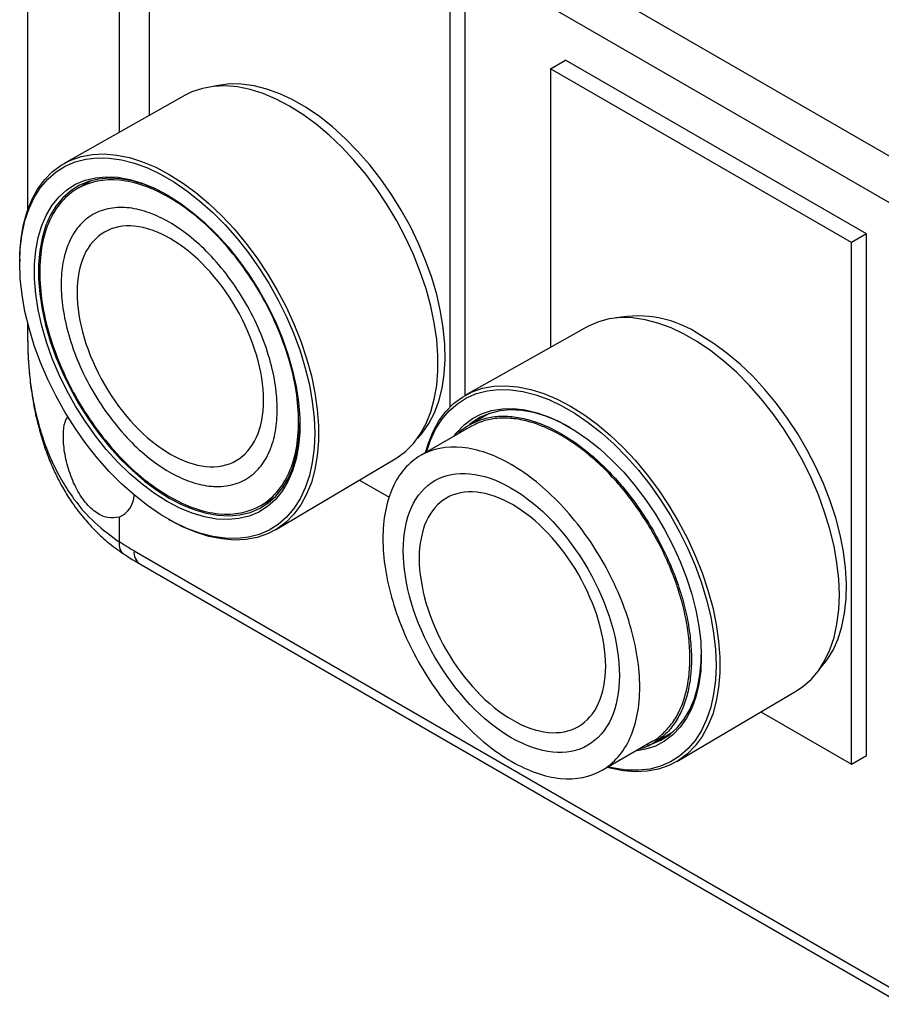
# Model space of a CAD drawing. Header units: millimetres. Extents: x 13 to 546, y 13 to 419.
# Tile 7 of 9: x 414 to 475, y 288 to 358. Entities that reach past the tile are written whole.
import ezdxf

# ---------------------------------------------------------------- set-up
doc = ezdxf.new("R2010")
doc.units = ezdxf.units.MM
doc.header["$LTSCALE"] = 2

msp = doc.modelspace()

# ---------------------------------------------------------------- linework, layer by layer
for p, q in [((414.625, 379.707), (414.625, 344.4)), ((477.276, 347.067), (423.536, 378.091)), ((475.87, 344.623), (422.13, 375.646)), ((423.19, 370.667), (423.19, 351.042)), ((421.069, 369.29), (421.069, 349.847)), ((445.464, 331.329), (445.464, 359.033)), ((444.404, 330.521), (444.404, 358.42)), ((451.475, 354.338), (452.535, 354.951)), ((473.749, 342.705), (452.535, 354.951)), ((451.475, 354.338), (451.475, 334.714)), ((472.688, 342.092), (451.475, 354.338)), ((425.74, 352.477), (417.202, 347.67)), ((419.083, 346.448), (418.155, 345.913)), ((473.749, 342.705), (472.688, 342.092)), ((473.749, 305.96), (473.749, 342.705)), ((472.688, 305.348), (472.688, 342.092)), ((414.07, 340.927), (414.069, 340.763)), ((414.625, 336.463), (414.625, 335.492)), ((454.024, 336.149), (445.487, 331.341)), ((447.148, 330.051), (445.778, 329.26)), ((445.853, 329.131), (442.318, 327.09)), ((432.099, 321.865), (440.532, 326.854)), ((438.014, 325.365), (440.115, 324.152)), ((431.054, 323.569), (431.982, 324.104)), ((421.069, 322.747), (421.069, 321.024)), ((424.552, 322.605), (424.694, 322.524)), ((422.13, 320.368), (475.87, 289.345)), ((422.544, 319.453), (476.284, 288.429)), ((460.383, 305.537), (468.816, 310.526)), ((466.299, 309.036), (472.688, 305.348)), ((458.727, 306.83), (460.097, 307.62)), ((455.117, 304.919), (458.652, 306.96)), ((472.688, 305.348), (473.749, 305.96))]:
    msp.add_line(p, q)
at = {"flags": 128}
for points in [[(440.532, 326.854), (440.651, 326.927), (441.268, 327.386), (441.82, 327.945), (442.302, 328.597), (442.709, 329.339), (443.039, 330.163), (443.288, 331.064), (443.456, 332.034), (443.54, 333.064), (443.54, 334.148), (443.456, 335.276), (443.288, 336.44), (443.039, 337.629), (442.709, 338.834), (442.302, 340.046), (441.82, 341.254), (441.268, 342.449), (440.651, 343.622), (439.972, 344.763), (439.239, 345.862), (438.455, 346.911), (437.629, 347.902), (436.766, 348.827), (435.873, 349.677), (434.958, 350.446), (434.028, 351.129), (433.09, 351.719), (432.152, 352.211), (431.222, 352.603), (430.307, 352.89), (429.414, 353.07), (428.551, 353.143), (427.725, 353.106), (426.941, 352.961), (426.208, 352.709), (425.74, 352.477)], [(442.119, 328.327), (442.434, 328.681), (442.901, 329.345), (443.292, 330.098), (443.604, 330.933), (443.836, 331.843), (443.984, 332.822), (444.047, 333.86), (444.026, 334.95), (443.92, 336.082), (443.73, 337.247), (443.458, 338.435), (443.106, 339.636), (442.676, 340.841), (442.174, 342.04), (441.601, 343.221), (440.964, 344.377), (440.268, 345.496), (439.518, 346.571), (438.72, 347.591), (437.882, 348.549), (437.01, 349.436), (436.111, 350.246), (435.193, 350.971), (434.264, 351.606), (433.33, 352.144), (432.401, 352.583), (431.483, 352.918), (430.584, 353.146), (429.712, 353.265), (428.874, 353.275), (428.077, 353.175), (427.809, 353.115)], [(414.07, 340.927), (414.081, 341.362), (414.165, 342.4), (414.334, 343.377), (414.586, 344.284), (414.918, 345.114), (415.328, 345.861), (415.813, 346.518), (416.368, 347.08), (416.99, 347.543), (417.674, 347.903), (418.413, 348.157), (419.201, 348.303), (420.034, 348.34), (420.903, 348.267), (421.802, 348.085), (422.724, 347.796), (423.66, 347.402), (424.605, 346.906), (425.549, 346.312), (426.486, 345.624), (427.407, 344.849), (428.306, 343.993), (429.175, 343.062), (430.008, 342.065), (430.797, 341.008), (431.536, 339.901), (432.219, 338.752), (432.841, 337.571), (433.397, 336.367), (433.881, 335.15), (434.292, 333.93), (434.624, 332.716), (434.875, 331.519), (435.044, 330.347), (435.129, 329.211), (435.129, 328.119), (435.044, 327.081), (434.875, 326.105), (434.624, 325.198), (434.292, 324.367), (433.881, 323.621), (433.397, 322.964), (432.841, 322.401), (432.219, 321.938), (431.536, 321.578), (430.797, 321.324), (430.008, 321.178), (429.175, 321.142), (428.306, 321.214), (427.407, 321.396), (426.486, 321.685), (425.549, 322.079), (424.694, 322.524)], [(414.069, 340.66), (414.111, 341.711), (414.236, 342.706), (414.443, 343.637), (414.732, 344.495), (415.098, 345.273), (415.54, 345.967), (416.054, 346.569), (416.635, 347.075), (417.28, 347.482), (417.982, 347.785), (418.737, 347.982), (419.538, 348.072), (420.378, 348.055), (421.251, 347.929), (422.15, 347.696), (423.068, 347.359), (423.997, 346.919), (424.93, 346.381), (425.859, 345.748), (426.776, 345.026), (427.675, 344.22), (428.549, 343.338), (429.389, 342.385), (430.19, 341.371), (430.944, 340.302), (431.646, 339.188), (432.291, 338.037), (432.873, 336.86), (433.386, 335.664), (433.828, 334.461), (434.195, 333.259), (434.483, 332.068), (434.691, 330.898), (434.816, 329.759), (434.858, 328.658), (434.816, 327.607), (434.691, 326.612), (434.483, 325.681), (434.195, 324.823), (433.828, 324.045), (433.386, 323.351), (432.873, 322.749), (432.291, 322.243), (431.646, 321.836), (430.944, 321.533), (430.19, 321.336), (429.389, 321.246), (428.549, 321.263), (427.675, 321.389), (426.776, 321.622), (425.859, 321.959), (424.93, 322.399), (423.997, 322.937), (423.068, 323.57), (422.15, 324.292), (421.251, 325.098), (420.378, 325.98), (419.538, 326.933), (418.737, 327.947), (417.982, 329.016), (417.28, 330.13), (416.635, 331.281), (416.054, 332.458), (415.54, 333.654), (415.098, 334.857), (414.732, 336.059), (414.443, 337.25), (414.236, 338.42), (414.111, 339.56), (414.069, 340.66)], [(424.463, 323.853), (423.574, 324.416), (422.692, 325.071), (421.827, 325.813), (420.985, 326.635), (420.175, 327.53), (419.404, 328.489), (418.679, 329.504), (418.006, 330.566), (417.391, 331.665), (416.841, 332.791), (416.359, 333.934), (415.951, 335.084), (415.62, 336.23), (415.369, 337.361), (415.201, 338.468), (415.116, 339.541), (415.116, 340.569), (415.201, 341.544), (415.369, 342.456), (415.62, 343.298), (415.951, 344.062), (416.359, 344.74), (416.841, 345.327), (417.391, 345.818), (418.006, 346.207), (418.679, 346.492), (419.404, 346.67), (420.175, 346.739), (420.985, 346.698), (421.827, 346.549), (422.692, 346.292), (423.574, 345.929), (424.463, 345.465), (425.353, 344.902), (426.234, 344.247), (427.1, 343.505), (427.941, 342.683), (428.751, 341.788), (429.522, 340.829), (430.248, 339.814), (430.921, 338.752), (431.535, 337.653), (432.086, 336.527), (432.567, 335.384), (432.975, 334.234), (433.306, 333.088), (433.557, 331.957), (433.726, 330.85), (433.81, 329.777), (433.81, 328.749), (433.726, 327.774), (433.557, 326.862), (433.306, 326.02), (432.975, 325.256), (432.567, 324.578), (432.086, 323.991), (431.535, 323.5), (430.921, 323.111), (430.248, 322.826), (429.522, 322.648), (428.751, 322.579), (427.941, 322.62), (427.1, 322.769), (426.234, 323.026), (425.353, 323.389), (424.463, 323.853)], [(424.576, 345.399), (423.729, 345.84), (422.861, 346.197), (422.008, 346.45), (421.18, 346.597), (420.382, 346.637), (419.622, 346.569), (418.908, 346.394), (418.245, 346.114), (417.64, 345.73), (417.098, 345.247), (416.624, 344.669), (416.222, 344.001), (415.896, 343.249), (415.649, 342.42), (415.483, 341.521), (415.4, 340.561), (415.4, 339.548), (415.483, 338.492), (415.649, 337.402), (415.896, 336.288), (416.222, 335.159), (416.624, 334.027), (417.098, 332.901), (417.64, 331.792), (418.245, 330.71), (418.908, 329.664), (419.622, 328.664), (420.382, 327.72), (421.18, 326.838), (422.008, 326.029), (422.861, 325.298), (423.729, 324.653), (424.605, 324.099)], [(468.816, 310.526), (469.252, 310.816), (469.837, 311.325), (470.354, 311.931), (470.799, 312.629), (471.168, 313.413), (471.458, 314.276), (471.667, 315.212), (471.793, 316.214), (471.835, 317.272), (471.793, 318.379), (471.667, 319.526), (471.458, 320.703), (471.168, 321.902), (470.799, 323.111), (470.354, 324.323), (469.837, 325.526), (469.252, 326.711), (468.603, 327.869), (467.896, 328.99), (467.137, 330.065), (466.331, 331.087), (465.486, 332.045), (464.607, 332.933), (463.702, 333.744), (462.778, 334.471), (461.844, 335.107), (460.905, 335.649), (459.97, 336.092), (459.047, 336.431), (458.142, 336.665), (457.263, 336.792), (456.417, 336.81), (455.612, 336.719), (454.852, 336.52), (454.145, 336.215), (454.024, 336.149)], [(470.403, 311.999), (470.458, 312.056), (470.961, 312.673), (471.39, 313.382), (471.742, 314.177), (472.015, 315.051), (472.204, 315.996), (472.31, 317.006), (472.332, 318.071), (472.268, 319.183), (472.12, 320.333), (471.889, 321.511), (471.576, 322.707), (471.185, 323.911), (470.718, 325.114), (470.18, 326.305), (469.575, 327.475), (468.907, 328.613), (468.183, 329.711), (467.409, 330.76), (466.59, 331.75), (465.734, 332.674), (464.848, 333.523), (463.938, 334.291), (463.014, 334.972), (462.081, 335.559)], [(442.677, 327.297), (442.87, 327.956), (443.202, 328.786), (443.612, 329.533), (444.097, 330.19), (444.653, 330.752), (445.275, 331.215), (445.958, 331.575), (446.697, 331.829), (447.486, 331.975), (448.318, 332.012), (449.187, 331.939), (450.086, 331.757), (451.008, 331.468), (451.945, 331.074), (452.889, 330.578), (453.833, 329.983), (454.77, 329.296), (455.692, 328.521), (456.591, 327.665), (457.46, 326.734), (458.292, 325.736), (459.081, 324.68), (459.82, 323.572), (460.503, 322.424), (461.125, 321.243), (461.681, 320.039), (462.166, 318.822), (462.576, 317.602), (462.908, 316.388), (463.159, 315.19), (463.328, 314.019), (463.413, 312.883), (463.413, 311.791), (463.328, 310.753), (463.159, 309.776), (462.908, 308.869), (462.576, 308.039), (462.166, 307.293), (461.681, 306.635), (461.125, 306.073), (460.503, 305.61), (459.82, 305.25), (459.081, 304.996), (458.292, 304.85), (457.46, 304.814), (456.591, 304.886), (455.692, 305.068), (455.476, 305.126)], [(442.734, 327.33), (443.016, 328.166), (443.382, 328.945), (443.824, 329.638), (444.338, 330.241), (444.92, 330.747), (445.564, 331.153), (446.267, 331.457), (447.021, 331.654), (447.822, 331.744), (448.662, 331.726), (449.535, 331.601), (450.435, 331.368), (451.352, 331.031), (452.281, 330.591), (453.214, 330.053), (454.143, 329.42), (455.061, 328.698), (455.96, 327.892), (456.833, 327.01), (457.673, 326.057), (458.474, 325.043), (459.228, 323.974), (459.931, 322.86), (460.575, 321.709), (461.157, 320.532), (461.671, 319.336), (462.113, 318.132), (462.479, 316.931), (462.767, 315.74), (462.975, 314.57), (463.1, 313.43), (463.142, 312.33)], [(444.668, 328.446), (444.875, 328.717), (445.392, 329.257), (445.975, 329.697), (446.62, 330.035), (447.32, 330.266), (448.069, 330.39), (448.86, 330.404), (449.687, 330.309), (450.541, 330.106), (451.416, 329.795), (452.302, 329.381), (453.193, 328.867), (454.079, 328.258), (454.954, 327.558), (455.808, 326.776), (456.635, 325.916), (457.426, 324.988), (458.175, 324), (458.875, 322.96), (459.52, 321.878), (460.103, 320.764), (460.62, 319.628), (461.065, 318.481), (461.435, 317.332), (461.726, 316.192), (461.936, 315.071), (462.063, 313.98), (462.105, 312.929), (462.063, 311.926), (461.936, 310.981), (461.726, 310.103), (461.435, 309.3), (461.065, 308.578), (460.62, 307.944), (460.103, 307.405), (459.52, 306.964), (458.875, 306.627), (458.175, 306.395), (457.467, 306.276)], [(452.861, 329.071), (452.013, 329.512), (451.145, 329.869), (450.293, 330.122), (449.464, 330.269), (448.666, 330.309), (447.907, 330.241), (447.192, 330.066), (446.53, 329.786), (445.924, 329.402), (445.766, 329.277)], [(424.605, 324.099), (425.481, 323.641), (426.349, 323.284), (427.201, 323.031), (428.03, 322.884), (428.827, 322.844), (429.587, 322.912), (430.301, 323.087), (430.964, 323.368), (431.569, 323.751), (432.111, 324.234), (432.586, 324.813), (432.987, 325.481), (433.313, 326.233), (433.56, 327.062), (433.726, 327.96), (433.81, 328.92), (433.82, 329.386)], [(458.314, 306.678), (458.586, 306.759), (459.248, 307.039), (459.854, 307.423), (460.396, 307.906), (460.87, 308.484), (461.272, 309.153), (461.598, 309.905), (461.845, 310.734), (462.011, 311.632), (462.094, 312.592), (462.104, 313.058)], [(463.142, 312.33), (463.1, 311.278), (462.975, 310.283), (462.767, 309.353), (462.479, 308.495), (462.113, 307.717), (461.671, 307.023), (461.157, 306.421), (460.575, 305.915), (459.931, 305.508), (459.228, 305.205), (458.474, 305.008), (457.673, 304.917), (456.833, 304.935), (455.96, 305.061), (455.533, 305.159)]]:
    msp.add_lwpolyline(points, dxfattribs=at)
for centre, radius, start, end in [((457.603, 328.935), 7.995, 55.93846, 100.88814), ((420.382, 324.367), 1.76, 292.98676, 357.82056), ((423.082, 320.248), 0.96, 172.76738, 235.92044)]:
    msp.add_arc(centre, radius, start, end)
for points, knots in [([(424.605, 345.274), (425.799, 344.585), (426.992, 343.622), (429.199, 341.293), (430.21, 339.928), (431.899, 337.003), (432.575, 335.444), (433.489, 332.369), (433.726, 330.854), (433.726, 328.096), (433.489, 326.855), (432.575, 324.835), (431.899, 324.057), (430.21, 323.081), (429.199, 322.885), (426.992, 323.103), (425.799, 323.518), (423.411, 324.897), (422.217, 325.86), (420.011, 328.189), (418.999, 329.554), (417.31, 332.478), (416.634, 334.037), (415.72, 337.112), (415.483, 338.628), (415.483, 341.385), (415.72, 342.627), (416.634, 344.647), (417.31, 345.425), (418.999, 346.4), (420.011, 346.597), (422.217, 346.378), (423.411, 345.963), (424.605, 345.274)], [0, 0, 0, 0, 0.0625, 0.0625, 0.125, 0.125, 0.1875, 0.1875, 0.25, 0.25, 0.3125, 0.3125, 0.375, 0.375, 0.4375, 0.4375, 0.5, 0.5, 0.5625, 0.5625, 0.625, 0.625, 0.6875, 0.6875, 0.75, 0.75, 0.8125, 0.8125, 0.875, 0.875, 0.9375, 0.9375, 1, 1, 1, 1]), ([(416.989, 339.137), (416.989, 339.674), (417.077, 340.728), (417.485, 342.131), (418.192, 343.299), (419.181, 344.135), (420.399, 344.574), (421.764, 344.602), (423.183, 344.254), (424.605, 343.584), (426.026, 342.613), (427.445, 341.323), (428.81, 339.718), (430.028, 337.873), (431.018, 335.895), (431.725, 333.911), (432.133, 332.036), (432.263, 330.32), (432.133, 328.754), (431.725, 327.35), (431.018, 326.182), (430.028, 325.347), (428.81, 324.907), (427.445, 324.879), (426.026, 325.227), (424.605, 325.897), (423.183, 326.868), (421.764, 328.159), (420.399, 329.763), (419.181, 331.609), (418.192, 333.586), (417.485, 335.571), (417.077, 337.445), (416.989, 338.601), (416.989, 339.137)], [0, 0, 0, 0, 0.029129, 0.0600028, 0.0921602, 0.125, 0.1578398, 0.1899972, 0.220871, 0.25, 0.279129, 0.3100028, 0.3421602, 0.375, 0.4078398, 0.4399972, 0.470871, 0.5, 0.529129, 0.5600028, 0.5921602, 0.625, 0.6578398, 0.6899972, 0.720871, 0.75, 0.779129, 0.8100028, 0.8421602, 0.875, 0.9078398, 0.9399972, 0.970871, 1, 1, 1, 1]), ([(418.111, 338.579), (418.111, 340.591), (418.804, 342.122), (421.268, 343.545), (422.94, 343.38), (426.425, 341.367), (428.096, 339.603), (430.561, 335.334), (431.253, 333.004), (431.253, 328.98), (430.561, 327.449), (428.096, 326.026), (426.425, 326.191), (422.94, 328.203), (421.268, 329.968), (418.804, 334.237), (418.111, 336.566), (418.111, 338.579)], [0, 0, 0, 0, 0.125, 0.125, 0.25, 0.25, 0.375, 0.375, 0.5, 0.5, 0.625, 0.625, 0.75, 0.75, 0.875, 0.875, 1, 1, 1, 1]), ([(414.626, 335.481), (414.631, 335.113), (414.641, 334.317), (414.723, 333.055), (414.88, 331.639), (415.132, 330.168), (415.474, 328.768), (415.818, 327.685), (416.112, 326.905), (416.335, 326.371), (416.55, 325.897), (416.792, 325.403), (417.152, 324.731), (417.718, 323.807), (418.457, 322.81), (419.322, 321.85), (420.261, 320.967), (421, 320.443), (421.389, 320.167)], [0, 0, 0, 0, 0.05923, 0.128188, 0.207002, 0.29561, 0.380638, 0.453749, 0.491798, 0.525433, 0.554624, 0.582744, 0.621725, 0.687379, 0.772197, 0.839516, 0.915457, 1, 1, 1, 1]), ([(414.631, 335.492), (414.631, 335.234), (414.63, 334.587), (414.686, 333.571), (414.793, 332.411), (414.96, 331.255), (415.189, 330.107), (415.473, 329.013), (415.86, 327.815), (416.382, 326.538), (417.075, 325.219), (418.027, 323.789), (419.303, 322.312), (420.485, 321.45), (421.069, 321.024)], [0, 0, 0, 0, 0.043939, 0.110461, 0.175162, 0.245894, 0.314828, 0.382025, 0.44755, 0.541783, 0.633371, 0.72258, 0.862829, 1, 1, 1, 1]), ([(421.069, 322.747), (420.803, 322.706), (420.272, 322.624), (419.389, 323.06), (418.582, 323.866), (418.021, 324.808), (417.666, 325.657), (417.449, 326.327), (417.288, 327.001), (417.185, 327.65), (417.14, 328.255), (417.156, 328.958), (417.246, 329.556), (417.437, 329.771), (417.496, 329.836)], [0, 0, 0, 0, 0.117571, 0.235154, 0.352715, 0.472477, 0.533943, 0.595401, 0.656596, 0.717777, 0.776687, 0.835596, 0.94957, 1, 1, 1, 1]), ([(444.909, 328.586), (444.935, 328.616), (445.181, 328.905), (445.767, 329.281), (446.66, 329.688), (447.662, 329.879), (448.738, 329.871), (449.876, 329.66), (451.054, 329.251), (452.253, 328.65), (453.451, 327.867), (454.629, 326.916), (455.767, 325.814), (456.844, 324.578), (457.843, 323.231), (458.746, 321.795), (459.538, 320.295), (460.205, 318.756), (460.737, 317.205), (461.123, 315.669), (461.357, 314.173), (461.436, 312.744), (461.357, 311.405), (461.123, 310.18), (460.737, 309.089), (460.205, 308.153), (459.54, 307.38), (458.74, 306.811), (458.121, 306.491), (457.748, 306.422), (457.708, 306.415)], [0, 0, 0, 0, 0.004505, 0.042618, 0.080732, 0.118846, 0.156959, 0.195073, 0.233187, 0.2713, 0.309414, 0.347528, 0.385641, 0.423755, 0.461869, 0.499982, 0.538096, 0.57621, 0.614323, 0.652437, 0.690551, 0.728664, 0.766778, 0.804892, 0.843005, 0.881119, 0.919233, 0.957346, 0.99546, 1, 1, 1, 1]), ([(458.652, 306.96), (458.652, 306.96), (458.949, 307.089), (459.446, 307.522), (460.116, 308.262), (460.638, 309.194), (461.02, 310.271), (461.252, 311.482), (461.329, 312.805), (461.252, 314.218), (461.02, 315.697), (460.638, 317.215), (460.113, 318.748), (459.454, 320.269), (458.671, 321.752), (457.778, 323.171), (456.791, 324.502), (455.726, 325.724), (454.602, 326.813), (453.437, 327.753), (452.253, 328.527), (451.068, 329.121), (449.903, 329.526), (448.779, 329.735), (447.715, 329.74), (446.722, 329.559), (446.143, 329.273), (445.853, 329.13)], [0, 0, 0, 0, 0.000026, 0.041692, 0.083359, 0.125026, 0.166692, 0.208359, 0.250026, 0.291692, 0.333359, 0.375026, 0.416692, 0.458359, 0.500026, 0.541692, 0.583359, 0.625026, 0.666692, 0.708359, 0.750026, 0.791692, 0.833359, 0.875026, 0.916692, 0.958359, 1, 1, 1, 1]), ([(439.666, 321.229), (439.666, 322.597), (439.902, 323.829), (440.808, 325.833), (441.479, 326.605), (443.155, 327.573), (444.159, 327.768), (446.348, 327.551), (447.532, 327.14), (449.902, 325.772), (451.086, 324.816), (453.275, 322.505), (454.279, 321.151), (455.955, 318.249), (456.626, 316.702), (457.532, 313.651), (457.768, 312.147), (457.768, 309.411), (457.532, 308.179), (456.626, 306.175), (455.955, 305.403), (454.279, 304.435), (453.275, 304.24), (451.086, 304.457), (449.902, 304.868), (447.532, 306.236), (446.348, 307.192), (444.159, 309.503), (443.155, 310.857), (441.479, 313.759), (440.808, 315.306), (439.902, 318.357), (439.666, 319.861), (439.666, 321.229)], [0, 0, 0, 0, 0.0625, 0.0625, 0.125, 0.125, 0.1875, 0.1875, 0.25, 0.25, 0.3125, 0.3125, 0.375, 0.375, 0.4375, 0.4375, 0.5, 0.5, 0.5625, 0.5625, 0.625, 0.625, 0.6875, 0.6875, 0.75, 0.75, 0.8125, 0.8125, 0.875, 0.875, 0.9375, 0.9375, 1, 1, 1, 1]), ([(441.101, 320.401), (441.101, 318.068), (441.904, 315.368), (444.76, 310.421), (446.697, 308.376), (450.737, 306.044), (452.674, 305.852), (455.53, 307.501), (456.333, 309.275), (456.333, 313.94), (455.53, 316.64), (452.674, 321.588), (450.737, 323.633), (446.697, 325.965), (444.76, 326.156), (441.904, 324.507), (441.101, 322.733), (441.101, 320.401)], [0, 0, 0, 0, 0.125, 0.125, 0.25, 0.25, 0.375, 0.375, 0.5, 0.5, 0.625, 0.625, 0.75, 0.75, 0.875, 0.875, 1, 1, 1, 1]), ([(442.224, 319.842), (442.224, 321.855), (442.916, 323.385), (445.38, 324.808), (447.052, 324.643), (450.537, 322.631), (452.209, 320.866), (454.673, 316.598), (455.366, 314.268), (455.366, 310.243), (454.673, 308.713), (452.209, 307.289), (450.537, 307.455), (447.052, 309.467), (445.38, 311.231), (442.916, 315.5), (442.224, 317.83), (442.224, 319.842)], [0, 0, 0, 0, 0.125, 0.125, 0.25, 0.25, 0.375, 0.375, 0.5, 0.5, 0.625, 0.625, 0.75, 0.75, 0.875, 0.875, 1, 1, 1, 1]), ([(421.069, 321.024), (421.075, 320.827), (421.085, 320.445), (421.293, 320.262), (421.394, 320.173)], [0, 0, 0, 0, 0.515504, 1, 1, 1, 1]), ([(421.384, 320.175), (421.445, 320.133), (421.829, 319.869), (422.217, 319.644), (422.544, 319.454)], [0, 0, 0, 0, 0.1592495, 1, 1, 1, 1])]:
    msp.add_open_spline(points, degree=3, knots=knots)
msp.add_open_spline([(422.13, 320.368), (421.775, 320.573), (421.423, 320.791), (421.069, 321.024)], degree=3)

doc.saveas('drawing.dxf')
